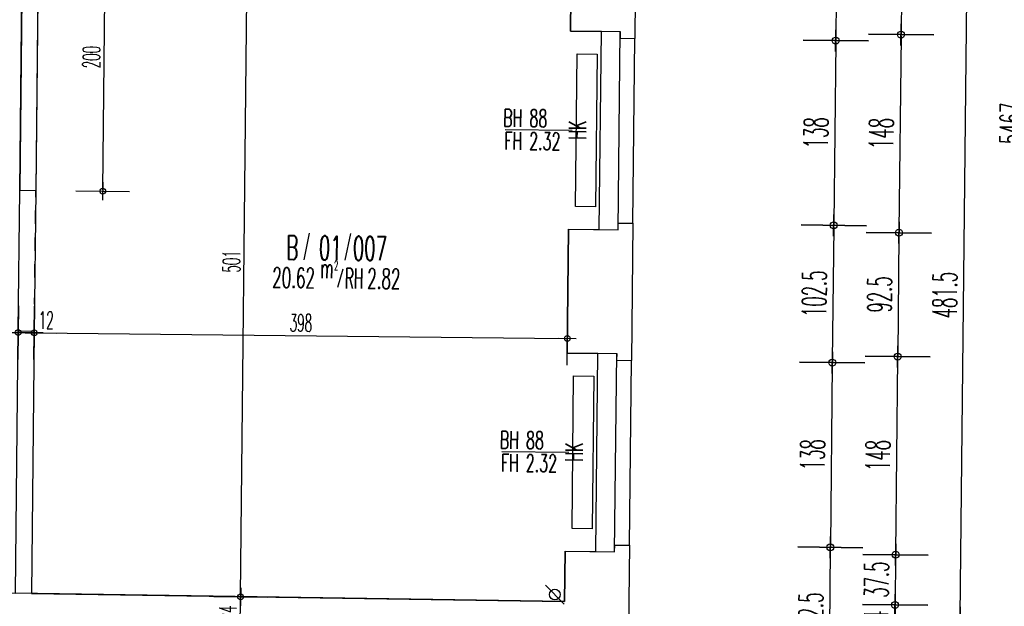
# Model space of a CAD drawing. Extents: x -14.3 to 68.8, y -3.9 to 57.4.
# Tile 32 of 46: x 43.4 to 50.7, y 23.6 to 28. Entities that reach past the tile are written whole.
import ezdxf
from ezdxf.enums import TextEntityAlignment as Align

# ---------------------------------------------------------------- set-up
doc = ezdxf.new("R2010")
doc.units = 0
doc.header["$LTSCALE"] = 0.25
doc.header["$MEASUREMENT"] = 0
doc.header["$PDMODE"] = 34
doc.header["$PDSIZE"] = 0.06
doc.linetypes.add('BOS_PUNKT', pattern=[0.18, 0, -0.18])
doc.layers.get('0').update_dxf_attribs({"color": 30, "linetype": 'CONTINUOUS'})
doc.layers.get('DEFPOINTS').update_dxf_attribs({"linetype": 'CONTINUOUS'})
for name, color, linetype in [('01ATTRMB', 7, 'CONTINUOUS'), ('01BEM-A', 7, 'CONTINUOUS'), ('01BEM-FEN', 7, 'CONTINUOUS'), ('01BEM-I', 7, 'CONTINUOUS'), ('01FEN', 4, 'CONTINUOUS'), ('01FLA-POLY1', 1, 'CONTINUOUS'), ('01TGA-HZG', 4, 'CONTINUOUS'), ('01TGA-STG', 4, 'CONTINUOUS'), ('01WAN', 3, 'CONTINUOUS'), ('01WAN-S', 7, 'CONTINUOUS'), ('01WLB', 2, 'CONTINUOUS'), ('01WLB-U', 7, 'BOS_PUNKT')]:
    doc.layers.add(name, color=color, linetype=linetype)
doc.styles.add('BOS', font='romans.shx', dxfattribs={"width": 0.6})
doc.styles.add('BOS-BEM', font='romans.shx', dxfattribs={"width": 0.5})
doc.dimstyles.new('BOS-130', dxfattribs={"dimscale": 0.001, "dimtxt": 130, "dimasz": 10.666667, "dimexe": 1.8, "dimexo": 0.1, "dimgap": 30, "dimtad": 1, "dimdec": 4, "dimlfac": 100, "dimrnd": 0.5, "dimzin": 12, "dimtxsty": 'BOS-BEM', "dimblk1": 'BOS-BEM', "dimblk2": 'BOS-BEM', "dimsah": 1, "dimcen": 1.5, "dimse1": 1, "dimse2": 1, "dimclrd": 256, "dimclre": 256, "dimclrt": 256, "dimazin": 3, "dimtfac": 1, "dimtdec": 4, "dimtmove": 0, "dimatfit": 3, "dimtvp": 1.2, "dimtolj": 1, "dimtzin": 0})
doc.dimstyles.new('BOS-180', dxfattribs={"dimscale": 0.001, "dimtxt": 180, "dimasz": 13, "dimexe": 1.8, "dimexo": 0.1, "dimgap": 50, "dimtad": 1, "dimdec": 4, "dimlfac": 100, "dimrnd": 0.5, "dimzin": 12, "dimtxsty": 'BOS-BEM', "dimblk1": 'BOS-BEM', "dimblk2": 'BOS-BEM', "dimsah": 1, "dimcen": 1.5, "dimse1": 1, "dimse2": 1, "dimclrd": 256, "dimclre": 256, "dimclrt": 256, "dimazin": 3, "dimtfac": 1, "dimtdec": 4, "dimtmove": 0, "dimatfit": 3, "dimtvp": 1.2, "dimtolj": 1, "dimtzin": 0})

# ---------------------------------------------------------------- blocks, each defined once
blk = doc.blocks.new('BOS-BEM')
for p, q in [((0, -18.75), (0, 18.75)), ((-6.25, 0), (6.25, 0))]:
    blk.add_line(p, q)
blk.add_circle((0, 0), 2)
blk = doc.blocks.new('*D1291')
at = {"layer": '01BEM-I'}
blk.add_line((43.9786, 26.6914), (43.9996, 28.6712), dxfattribs=at)
at = {"layer": 'DEFPOINTS', "color": 0}
for p in [(43.4997, 28.6871), (43.9997, 28.6818), (43.4785, 26.6861)]:
    blk.add_point(p, dxfattribs=at)
at = {"layer": '01BEM-I', "xscale": 0.01066666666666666, "yscale": 0.01066666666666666, "zscale": 0.01066666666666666}
for p, rotation in [((43.9997, 28.6818), 89.39336692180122), ((43.9785, 26.6808), 269.3933669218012)]:
    blk.add_blockref('BOS-BEM', p, dxfattribs=dict(at, rotation=rotation))
at = {"layer": '01BEM-I', "insert": (43.8941, 27.6823), "char_height": 0.13, "attachment_point": 5, "rotation": 89.39337, "style": 'BOS-BEM'}
blk.add_mtext('\\A1;200', dxfattribs=at)
blk = doc.blocks.new('BL_TGA-STGL')
blk.add_line((-0.0707, -0.0707), (0.0707, 0.0707))
blk.add_circle((0, 0), 0.04)
blk = doc.blocks.new('*D1298')
at = {"layer": '01BEM-A'}
blk.add_line((49.4614, 28.8177), (49.4509, 27.8188), dxfattribs=at)
at = {"layer": 'DEFPOINTS', "color": 0}
for p in [(47.9617, 28.8466), (47.9508, 27.8217), (49.4507, 27.8058)]:
    blk.add_point(p, dxfattribs=at)
at = {"layer": '01BEM-A', "xscale": 0.013, "yscale": 0.013, "zscale": 0.013}
for p, rotation in [((49.4616, 28.8307), 89.39336692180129), ((49.4507, 27.8058), 269.3933669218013)]:
    blk.add_blockref('BOS-BEM', p, dxfattribs=dict(at, rotation=rotation))
at = {"layer": '01BEM-A', "insert": (49.3162, 28.3198), "char_height": 0.18, "attachment_point": 5, "rotation": 89.39337, "style": 'BOS-BEM'}
blk.add_mtext('\\A1;102.5', dxfattribs=at)
blk = doc.blocks.new('*D1297')
at = {"layer": '01BEM-A'}
blk.add_line((49.4506, 27.7928), (49.4362, 26.4389), dxfattribs=at)
at = {"layer": 'DEFPOINTS', "color": 0}
for p in [(47.9508, 27.8217), (47.9362, 26.4418), (49.4361, 26.4259)]:
    blk.add_point(p, dxfattribs=at)
at = {"layer": '01BEM-A', "xscale": 0.013, "yscale": 0.013, "zscale": 0.013}
for p, rotation in [((49.4507, 27.8058), 89.39336692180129), ((49.4361, 26.4259), 269.3933669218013)]:
    blk.add_blockref('BOS-BEM', p, dxfattribs=dict(at, rotation=rotation))
at = {"layer": '01BEM-A', "insert": (49.3034, 27.1173), "char_height": 0.18, "attachment_point": 5, "rotation": 89.39337, "style": 'BOS-BEM'}
blk.add_mtext('\\A1;138', dxfattribs=at)
blk = doc.blocks.new('*D1296')
at = {"layer": '01BEM-A'}
blk.add_line((49.436, 26.4129), (49.4254, 25.4139), dxfattribs=at)
at = {"layer": 'DEFPOINTS', "color": 0}
for p in [(47.9362, 26.4418), (47.9253, 25.4168), (49.4253, 25.4009)]:
    blk.add_point(p, dxfattribs=at)
at = {"layer": '01BEM-A', "xscale": 0.013, "yscale": 0.013, "zscale": 0.013}
for p, rotation in [((49.4361, 26.4259), 89.39336692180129), ((49.4253, 25.4009), 269.3933669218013)]:
    blk.add_blockref('BOS-BEM', p, dxfattribs=dict(at, rotation=rotation))
at = {"layer": '01BEM-A', "insert": (49.2907, 25.9149), "char_height": 0.18, "attachment_point": 5, "rotation": 89.39337, "style": 'BOS-BEM'}
blk.add_mtext('\\A1;102.5', dxfattribs=at)
blk = doc.blocks.new('*D1295')
at = {"layer": '01BEM-A'}
blk.add_line((49.4251, 25.3879), (49.4108, 24.034), dxfattribs=at)
at = {"layer": 'DEFPOINTS', "color": 0}
for p in [(47.9253, 25.4168), (47.9107, 24.0369), (49.4106, 24.021)]:
    blk.add_point(p, dxfattribs=at)
at = {"layer": '01BEM-A', "xscale": 0.013, "yscale": 0.013, "zscale": 0.013}
for p, rotation in [((49.4253, 25.4009), 89.39336692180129), ((49.4106, 24.021), 269.3933669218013)]:
    blk.add_blockref('BOS-BEM', p, dxfattribs=dict(at, rotation=rotation))
at = {"layer": '01BEM-A', "insert": (49.278, 24.7125), "char_height": 0.18, "attachment_point": 5, "rotation": 89.39337, "style": 'BOS-BEM'}
blk.add_mtext('\\A1;138', dxfattribs=at)
blk = doc.blocks.new('*D1268')
at = {"layer": '01BEM-A'}
blk.add_line((49.4105, 24.008), (49.3999, 23.0091), dxfattribs=at)
at = {"layer": 'DEFPOINTS', "color": 0}
for p in [(47.9107, 24.0369), (47.8999, 23.0119), (49.3998, 22.9961)]:
    blk.add_point(p, dxfattribs=at)
at = {"layer": '01BEM-A', "xscale": 0.013, "yscale": 0.013, "zscale": 0.013}
for p, rotation in [((49.4106, 24.021), 89.39336692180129), ((49.3998, 22.9961), 269.3933669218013)]:
    blk.add_blockref('BOS-BEM', p, dxfattribs=dict(at, rotation=rotation))
at = {"layer": '01BEM-A', "insert": (49.2652, 23.51), "char_height": 0.18, "attachment_point": 5, "rotation": 89.39337, "style": 'BOS-BEM'}
blk.add_mtext('\\A1;102.5', dxfattribs=at)
blk = doc.blocks.new('*D1127')
at = {"layer": '01BEM-A'}
blk.add_line((49.9465, 28.5876), (49.9389, 27.8636), dxfattribs=at)
at = {"layer": 'DEFPOINTS', "color": 0}
for p in [(47.4793, 28.6268), (47.8413, 27.8728), (49.9387, 27.8506)]:
    blk.add_point(p, dxfattribs=at)
at = {"layer": '01BEM-A', "xscale": 0.013, "yscale": 0.013, "zscale": 0.013}
for p, rotation in [((49.9467, 28.6006), 89.39336692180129), ((49.9387, 27.8506), 269.3933669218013)]:
    blk.add_blockref('BOS-BEM', p, dxfattribs=dict(at, rotation=rotation))
at = {"layer": '01BEM-A', "insert": (49.8027, 28.2271), "char_height": 0.18, "attachment_point": 5, "rotation": 89.39337, "style": 'BOS-BEM'}
blk.add_mtext('\\A1;75', dxfattribs=at)
blk = doc.blocks.new('*D1126')
at = {"layer": '01BEM-A'}
blk.add_line((49.9386, 27.8376), (49.9232, 26.3837), dxfattribs=at)
at = {"layer": 'DEFPOINTS', "color": 0}
for p in [(47.8413, 27.8728), (47.8257, 26.3929), (49.9231, 26.3707)]:
    blk.add_point(p, dxfattribs=at)
at = {"layer": '01BEM-A', "xscale": 0.013, "yscale": 0.013, "zscale": 0.013}
for p, rotation in [((49.9387, 27.8506), 89.39336692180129), ((49.9231, 26.3707), 269.3933669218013)]:
    blk.add_blockref('BOS-BEM', p, dxfattribs=dict(at, rotation=rotation))
at = {"layer": '01BEM-A', "insert": (49.7909, 27.1122), "char_height": 0.18, "attachment_point": 5, "rotation": 89.39337, "style": 'BOS-BEM'}
blk.add_mtext('\\A1;148', dxfattribs=at)
blk = doc.blocks.new('*D1125')
at = {"layer": '01BEM-A'}
blk.add_line((49.9229, 26.3577), (49.9134, 25.4588), dxfattribs=at)
at = {"layer": 'DEFPOINTS', "color": 0}
for p in [(47.8257, 26.3929), (47.8159, 25.468), (49.9133, 25.4458)]:
    blk.add_point(p, dxfattribs=at)
at = {"layer": '01BEM-A', "xscale": 0.013, "yscale": 0.013, "zscale": 0.013}
for p, rotation in [((49.9231, 26.3707), 89.39336692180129), ((49.9133, 25.4458), 269.3933669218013)]:
    blk.add_blockref('BOS-BEM', p, dxfattribs=dict(at, rotation=rotation))
at = {"layer": '01BEM-A', "insert": (49.7782, 25.9097), "char_height": 0.18, "attachment_point": 5, "rotation": 89.39337, "style": 'BOS-BEM'}
blk.add_mtext('\\A1;92.5', dxfattribs=at)
blk = doc.blocks.new('*D1294')
at = {"layer": '01BEM-A'}
blk.add_line((49.9131, 25.4328), (49.8977, 23.9789), dxfattribs=at)
at = {"layer": 'DEFPOINTS', "color": 0}
for p in [(47.8159, 25.468), (47.8002, 23.9881), (49.8976, 23.9659)]:
    blk.add_point(p, dxfattribs=at)
at = {"layer": '01BEM-A', "xscale": 0.013, "yscale": 0.013, "zscale": 0.013}
for p, rotation in [((49.9133, 25.4458), 89.39336692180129), ((49.8976, 23.9659), 269.3933669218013)]:
    blk.add_blockref('BOS-BEM', p, dxfattribs=dict(at, rotation=rotation))
at = {"layer": '01BEM-A', "insert": (49.7654, 24.7073), "char_height": 0.18, "attachment_point": 5, "rotation": 89.39337, "style": 'BOS-BEM'}
blk.add_mtext('\\A1;148', dxfattribs=at)
blk = doc.blocks.new('*D1293')
at = {"layer": '01BEM-A'}
blk.add_line((49.8974, 23.9529), (49.8938, 23.6039), dxfattribs=at)
at = {"layer": 'DEFPOINTS', "color": 0}
for p in [(47.8002, 23.9881), (47.4263, 23.617), (49.8936, 23.5909)]:
    blk.add_point(p, dxfattribs=at)
at = {"layer": '01BEM-A', "xscale": 0.013, "yscale": 0.013, "zscale": 0.013}
for p, rotation in [((49.8976, 23.9659), 89.39336692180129), ((49.8936, 23.5909), 269.3933669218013)]:
    blk.add_blockref('BOS-BEM', p, dxfattribs=dict(at, rotation=rotation))
at = {"layer": '01BEM-A', "insert": (49.7556, 23.7798), "char_height": 0.18, "attachment_point": 5, "rotation": 89.39337, "style": 'BOS-BEM'}
blk.add_mtext('\\A1;37.5', dxfattribs=at)
blk = doc.blocks.new('*D1292')
at = {"layer": '01BEM-A'}
blk.add_line((49.8935, 23.5779), (49.8912, 23.3639), dxfattribs=at)
at = {"layer": 'DEFPOINTS', "color": 0}
for p in [(47.4263, 23.617), (47.4237, 23.377), (49.8911, 23.3509)]:
    blk.add_point(p, dxfattribs=at)
at = {"layer": '01BEM-A', "xscale": 0.013, "yscale": 0.013, "zscale": 0.013}
for p, rotation in [((49.8936, 23.5909), 89.39336692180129), ((49.8911, 23.3509), 269.3933669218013)]:
    blk.add_blockref('BOS-BEM', p, dxfattribs=dict(at, rotation=rotation))
at = {"layer": '01BEM-A', "insert": (49.7524, 23.4724), "char_height": 0.18, "attachment_point": 5, "rotation": 89.39337, "style": 'BOS-BEM'}
blk.add_mtext('\\A1;24', dxfattribs=at)
blk = doc.blocks.new('*D1121')
at = {"layer": '01BEM-A'}
blk.add_line((50.3803, 23.5087), (50.431, 28.2974), dxfattribs=at)
at = {"layer": 'DEFPOINTS', "color": 0}
for p in [(47.9908, 28.3363), (50.4311, 28.3104), (47.9398, 23.5216)]:
    blk.add_point(p, dxfattribs=at)
at = {"layer": '01BEM-A', "xscale": 0.013, "yscale": 0.013, "zscale": 0.013}
for p, rotation in [((50.4311, 28.3104), 89.39336692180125), ((50.3801, 23.4957), 269.3933669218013)]:
    blk.add_blockref('BOS-BEM', p, dxfattribs=dict(at, rotation=rotation))
at = {"layer": '01BEM-A', "insert": (50.2656, 25.9046), "char_height": 0.18, "attachment_point": 5, "rotation": 89.39337, "style": 'BOS-BEM'}
blk.add_mtext('\\A1;481.5', dxfattribs=at)
blk = doc.blocks.new('*D772')
at = {"layer": '01BEM-A'}
blk.add_line((50.6174, -0.1365), (51.196, 54.5058), dxfattribs=at)
at = {"layer": 'DEFPOINTS', "color": 0}
for p in [(47.7738, 54.5551), (51.1961, 54.5188), (47.8307, -0.12)]:
    blk.add_point(p, dxfattribs=at)
at = {"layer": '01BEM-A', "xscale": 0.013, "yscale": 0.013, "zscale": 0.013}
for p, rotation in [((51.1961, 54.5188), 89.39336692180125), ((50.6173, -0.1495), 269.3933669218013)]:
    blk.add_blockref('BOS-BEM', p, dxfattribs=dict(at, rotation=rotation))
at = {"layer": '01BEM-A', "insert": (50.7667, 27.1861), "char_height": 0.18, "attachment_point": 5, "rotation": 89.39337, "style": 'BOS-BEM'}
blk.add_mtext('\\A1;5467', dxfattribs=at)
blk = doc.blocks.new('*D1289')
at = {"layer": '01BEM-I'}
blk.add_line((45.0052, 23.4213), (45.0075, 23.6399), dxfattribs=at)
at = {"layer": 'DEFPOINTS', "color": 0}
for p in [(45.0076, 23.6506), (45.6884, 23.6433), (45.6848, 23.4034)]:
    blk.add_point(p, dxfattribs=at)
at = {"layer": '01BEM-I', "xscale": 0.01066666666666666, "yscale": 0.01066666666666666, "zscale": 0.01066666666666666}
for p, rotation in [((45.0076, 23.6506), 89.39336692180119), ((45.005, 23.4106), 269.3933669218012)]:
    blk.add_blockref('BOS-BEM', p, dxfattribs=dict(at, rotation=rotation))
at = {"layer": '01BEM-I', "insert": (44.9113, 23.5316), "char_height": 0.13, "attachment_point": 5, "rotation": 89.39337, "style": 'BOS-BEM'}
blk.add_mtext('\\A1;24', dxfattribs=at)
blk = doc.blocks.new('*D1288')
at = {"layer": '01BEM-I'}
blk.add_line((45.0077, 23.6612), (45.0605, 28.6496), dxfattribs=at)
at = {"layer": 'DEFPOINTS', "color": 0}
for p in [(45.0606, 28.6602), (45.7644, 28.6528), (45.6884, 23.6433)]:
    blk.add_point(p, dxfattribs=at)
at = {"layer": '01BEM-I', "xscale": 0.01066666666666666, "yscale": 0.01066666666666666, "zscale": 0.01066666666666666}
for p, rotation in [((45.0606, 28.6602), 89.39336692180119), ((45.0076, 23.6506), 269.3933669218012)]:
    blk.add_blockref('BOS-BEM', p, dxfattribs=dict(at, rotation=rotation))
at = {"layer": '01BEM-I', "insert": (44.9391, 26.1564), "char_height": 0.13, "attachment_point": 5, "rotation": 89.39337, "style": 'BOS-BEM'}
blk.add_mtext('\\A1;501', dxfattribs=at)
blk = doc.blocks.new('*D1286')
at = {"layer": '01BEM-I'}
blk.add_line((41.878, 25.6401), (43.3366, 25.6247), dxfattribs=at)
at = {"layer": 'DEFPOINTS', "color": 0}
for p in [(41.8707, 25.9522), (43.3506, 25.9365), (43.3473, 25.6246)]:
    blk.add_point(p, dxfattribs=at)
at = {"layer": '01BEM-I', "xscale": 0.01066666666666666, "yscale": 0.01066666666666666, "zscale": 0.01066666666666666}
for p, rotation in [((41.8674, 25.6402), 179.3933669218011), ((43.3473, 25.6246), 359.3933669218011)]:
    blk.add_blockref('BOS-BEM', p, dxfattribs=dict(at, rotation=rotation))
at = {"layer": '01BEM-I', "insert": (42.6083, 25.7274), "char_height": 0.13, "attachment_point": 5, "rotation": 359.39337, "style": 'BOS-BEM'}
blk.add_mtext('\\A1;148', dxfattribs=at)
blk = doc.blocks.new('*D1285')
at = {"layer": '01BEM-I'}
for p, q in [((43.3579, 25.6245), (43.4566, 25.6234)), ((43.4673, 25.6233), (43.6339, 25.6215))]:
    blk.add_line(p, q, dxfattribs=at)
at = {"layer": 'DEFPOINTS', "color": 0}
for p in [(43.3506, 25.9365), (43.4706, 25.9353), (43.4673, 25.6233)]:
    blk.add_point(p, dxfattribs=at)
at = {"layer": '01BEM-I', "xscale": 0.01066666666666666, "yscale": 0.01066666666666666, "zscale": 0.01066666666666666}
for p, rotation in [((43.3473, 25.6246), 179.3933669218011), ((43.4673, 25.6233), 359.3933669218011)]:
    blk.add_blockref('BOS-BEM', p, dxfattribs=dict(at, rotation=rotation))
at = {"layer": '01BEM-I', "insert": (43.5569, 25.7174), "char_height": 0.13, "attachment_point": 5, "rotation": 359.39337, "style": 'BOS-BEM'}
blk.add_mtext('\\A1;12', dxfattribs=at)
blk = doc.blocks.new('*D1284')
at = {"layer": '01BEM-I'}
blk.add_line((43.4779, 25.6232), (47.4364, 25.5813), dxfattribs=at)
at = {"layer": 'DEFPOINTS', "color": 0}
for p in [(43.4706, 25.9353), (47.4504, 25.8931), (47.4471, 25.5812)]:
    blk.add_point(p, dxfattribs=at)
at = {"layer": '01BEM-I', "xscale": 0.01066666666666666, "yscale": 0.01066666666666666, "zscale": 0.01066666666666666}
for p, rotation in [((43.4673, 25.6233), 179.3933669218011), ((47.4471, 25.5812), 359.3933669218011)]:
    blk.add_blockref('BOS-BEM', p, dxfattribs=dict(at, rotation=rotation))
at = {"layer": '01BEM-I', "insert": (45.4582, 25.6972), "char_height": 0.13, "attachment_point": 5, "rotation": 359.39337, "style": 'BOS-BEM'}
blk.add_mtext('\\A1;398', dxfattribs=at)

msp = doc.modelspace()

# ---------------------------------------------------------------- linework, layer by layer
at = {"layer": '01ATTRMB'}
for p, q in [((45.5204175, 26.3675226), (45.4798066, 26.1685613)), ((45.827132, 26.3642753), (45.786521, 26.1653139)), ((45.770617, 26.0993508), (45.730656, 25.9617704))]:
    msp.add_line(p, q, dxfattribs=at)
at = {"layer": '01BEM-FEN', "linetype": 'BYBLOCK'}
for p, q in [((46.9833083, 27.1418819), (47.4832803, 27.1365884)), ((46.9578453, 24.7370167), (47.4578173, 24.7317232))]:
    msp.add_line(p, q, dxfattribs=at)
at = {"layer": '01FEN'}
for p, q in [((47.8256681, 26.3929242), (47.8413377, 27.8728413)), ((47.8002051, 23.988059), (47.8158746, 25.4679761))]:
    msp.add_line(p, q, dxfattribs=at)
at = {"layer": '01FLA-POLY1'}
for points in [[(43.4028967, 30.8771064), (43.4140136, 31.9270476), (43.4254166, 33.0040035), (43.0854521, 33.009159), (42.1255524, 33.0237156), (42.0855566, 33.0243221), (42.079204, 32.4243494), (41.9392119, 32.4258317), (41.9241443, 31.0027698), (41.9130274, 29.9528287), (41.8944992, 28.2029268), (41.8828529, 27.1029884), (41.8700419, 25.8930562), (41.8595603, 24.9031117), (41.8556429, 24.5331325), (41.8485492, 23.86317), (41.8468385, 23.7016024), (43.3266838, 23.679161), (43.347418, 25.6374001), (43.3585349, 26.6873413)], [(47.6758825, 25.4694583), (47.4458954, 25.4718934), (47.4556888, 26.3968416), (47.685676, 26.3944065), (47.7013455, 27.8743235), (47.4713584, 27.8767586), (47.4792996, 28.6267638), (43.4997155, 28.687113), (43.4785282, 26.6860708), (43.4674112, 25.6361296), (43.4466713, 23.6773415), (47.4262554, 23.6169923), (47.4302258, 23.9919764), (47.6602129, 23.9895413)]]:
    msp.add_lwpolyline(points, close=True, dxfattribs=at)
at = {"layer": '01TGA-HZG'}
for p, q in [((47.5074859, 26.5663027), (47.5195557, 27.7062388)), ((47.5195557, 27.7062388), (47.6695473, 27.7046507)), ((47.6695473, 27.7046507), (47.6574775, 26.5647146)), ((47.6574775, 26.5647146), (47.5074859, 26.5663027)), ((47.4820229, 24.1614375), (47.4940927, 25.3013736)), ((47.4940927, 25.3013736), (47.6440843, 25.2997855)), ((47.6440843, 25.2997855), (47.6320145, 24.1598494)), ((47.6320145, 24.1598494), (47.4820229, 24.1614375))]:
    msp.add_line(p, q, dxfattribs=at)
at = {"layer": '01WAN'}
for p, q in [((47.9616544, 28.846622), (47.9508021, 27.8216794)), ((47.4811519, 28.8017068), (47.4713584, 27.8767586)), ((47.4556888, 26.3968416), (47.4458954, 25.4718934)), ((47.9361913, 26.4417568), (47.9253391, 25.4168142)), ((47.4302258, 23.9919764), (47.4262554, 23.6169923)), ((47.9107283, 24.0368916), (47.899876, 23.011949)), ((47.4262554, 23.6169923), (43.3266838, 23.679161))]:
    msp.add_line(p, q, dxfattribs=at)
for points in [[(47.4713584, 27.8767586), (47.8413377, 27.8728413), (47.8408083, 27.8228441), (47.9508021, 27.8216794)], [(47.4556888, 26.3968416), (47.8256681, 26.3929242), (47.8261975, 26.4429214), (47.9361913, 26.4417568)], [(47.4458954, 25.4718934), (47.8158746, 25.4679761), (47.8153453, 25.4179789), (47.9253391, 25.4168142)], [(47.4302258, 23.9919764), (47.8002051, 23.988059), (47.8007344, 24.0380562), (47.9107283, 24.0368916)]]:
    msp.add_lwpolyline(points, dxfattribs=at)
at = {"layer": '01WAN-S'}
for p, q in [((47.685676, 26.3944065), (47.7013455, 27.8743235)), ((47.9361913, 26.4417568), (47.9508021, 27.8216794)), ((47.6602129, 23.9895413), (47.6758825, 25.4694583)), ((47.9107283, 24.0368916), (47.9253391, 25.4168142))]:
    msp.add_line(p, q, dxfattribs=at)
at = {"layer": '01WLB'}
for p, q in [((43.4028967, 30.8771064), (43.3585349, 26.6873413)), ((43.4997155, 28.687113), (43.4785282, 26.6860708)), ((43.3585349, 26.6873413), (43.4785282, 26.6860708)), ((43.347418, 25.6374001), (43.4674112, 25.6361296)), ((43.4674112, 25.6361296), (43.4466713, 23.6773415))]:
    msp.add_line(p, q, dxfattribs=at)
at = {"layer": '01WLB-U'}
msp.add_line((43.4674112, 25.6361296), (43.4785282, 26.6860708), dxfattribs=at)

# ---------------------------------------------------------------- block references
at = {"layer": '01TGA-STG', "rotation": 269.3933669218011}
msp.add_blockref('BL_TGA-STGL', (47.3538089, 23.6680961), dxfattribs=at)

# ---------------------------------------------------------------- texts
at = {"layer": '01ATTRMB', "style": 'BOS'}
for s, height, width, p in [('B', 0.18, 0.55, (45.3477056, 26.1699599)), ('01', 0.18, 0.55, (45.5918589, 26.1673749)), ('007', 0.18, 0.55, (45.8450861, 26.1646938)), ('20.62', 0.15, 0.55, (45.2439073, 25.9609624)), ('RH', 0.15, 0.5, (45.7858774, 25.9552242)), ('2.82', 0.15, 0.55, (45.9528625, 25.9534563))]:
    msp.add_text(s, height=height, rotation=359.3934, dxfattribs=dict(at, width=width)).set_placement(p)
at = {"layer": '01ATTRMB', "style": 'BOS', "width": 0.5}
for s, height, p in [('m', 0.15, (45.7004834, 26.0311325)), ('2', 0.07, (45.7358935, 26.0902039))]:
    msp.add_text(s, height=height, rotation=359.3934, dxfattribs=at).set_placement(p, align=Align.RIGHT)
at = {"layer": '01BEM-FEN', "linetype": 'BYBLOCK', "style": 'BOS', "width": 0.6}
for s, p in [('BH', (46.9680149, 27.1633813)), ('88', (47.1634344, 27.1613123)), ('FH', (46.9766865, 26.9920512)), ('2.32', (47.1616216, 26.9900932)), ('BH', (46.9425519, 24.7585161)), ('88', (47.1379714, 24.7564471)), ('FH', (46.9512235, 24.587186)), ('2.32', (47.1361586, 24.585228))]:
    msp.add_text(s, height=0.13, rotation=359.3934, dxfattribs=at).set_placement(p)
at = {"layer": '01TGA-HZG', "style": 'BOS', "width": 0.6}
for p in [(47.5878016, 27.1362707), (47.5623385, 24.7314055)]:
    msp.add_text('HK', height=0.13, rotation=89.39336692, dxfattribs=at).set_placement(p, align=Align.CENTER)

# ---------------------------------------------------------------- dimensions: what is measured, and where the dimension line sits
at = {"layer": '01BEM-A'}
for base, p1, p2, picture, middle in [((51.1961412, 54.5188156), (47.8306948, -0.12), (47.773833, 54.5550515), '*D772', (50.7667311, 27.1861376)), ((49.4507181, 27.8057981), (47.9616544, 28.846622), (47.9508021, 27.8216794), '*D1298', (49.316152, 28.3197516)), ((49.9387201, 27.8506339), (47.4792996, 28.6267638), (47.8413377, 27.8728413), '*D1127', (49.8026985, 28.2271187)), ((50.431116, 28.3104464), (47.9398185, 23.5215547), (47.9907976, 28.3362848), '*D1121', (50.2656343, 25.9045636)), ((49.9230505, 26.3707168), (47.8413377, 27.8728413), (47.8256681, 26.3929242), '*D1126', (49.7908932, 27.1121576)), ((49.4361072, 26.4258755), (47.9508021, 27.8216794), (47.9361913, 26.4417568), '*D1297', (49.3034205, 27.117319)), ((49.425255, 25.4009329), (47.9361913, 26.4417568), (47.9253391, 25.4168142), '*D1296', (49.290689, 25.9148864)), ((49.9132571, 25.4457687), (47.8256681, 26.3929242), (47.8158746, 25.4679761), '*D1125', (49.7781617, 25.909725)), ((49.8975875, 23.9658516), (47.8158746, 25.4679761), (47.8002051, 23.988059), '*D1294', (49.7654301, 24.7072924)), ((49.4106442, 24.0210103), (47.9253391, 25.4168142), (47.9107283, 24.0368916), '*D1295', (49.2779575, 24.7124538)), ((49.8936171, 23.5908675), (47.8002051, 23.988059), (47.4262554, 23.6169923), '*D1293', (49.7556102, 23.7798418)), ((49.399792, 22.9960677), (47.9107283, 24.0368916), (47.899876, 23.011949), '*D1268', (49.2652259, 23.5100212))]:
    dim = msp.add_linear_dim(base=base, p1=p1, p2=p2, angle=89.39336692, dimstyle='BOS-180', dxfattribs=at)
    dim.commit()
    dim.dimension.update_dxf_attribs({"geometry": picture, "text_midpoint": middle})
dim = msp.add_linear_dim(base=(49.8910762, 23.3508937), p1=(47.4262554, 23.6169923), p2=(47.4237145, 23.3770185), angle=89.39336692, dimstyle='BOS-180', dxfattribs=at)
dim.commit()
dim.dimension.update_dxf_attribs({"geometry": '*D1292', "text_midpoint": (49.8923467, 23.4708806), "dimtype": 160})
at = {"layer": '01BEM-I'}
dim = msp.add_aligned_dim(p1=(43.4785282, 26.6860708), p2=(43.4997155, 28.687113), distance=-0.5, dimstyle='BOS-130', dxfattribs=at)
dim.commit()
dim.dimension.update_dxf_attribs({"geometry": '*D1291', "text_midpoint": (43.8940991, 27.6823039)})
for base, p1, p2, angle, picture, middle in [((45.06063, 28.6602214), (45.6884144, 23.6433461), (45.7643808, 28.65277), 89.39336692, '*D1288', (44.9391138, 26.1563939)), ((43.3472821, 25.6245676), (41.8706682, 25.9522084), (43.3505853, 25.9365388), 359.39336692, '*D1286', (42.6083294, 25.7273971)), ((43.4672754, 25.6232971), (43.3505853, 25.9365388), (43.4705786, 25.9352683), 359.39336692, '*D1285', (43.5569191, 25.7173533)), ((47.4470523, 25.5811587), (43.4705786, 25.9352683), (47.4503555, 25.8931299), 359.39336692, '*D1284', (45.4581696, 25.6972226)), ((45.007587, 23.6505548), (45.6847755, 23.4033889), (45.6884144, 23.6433461), 89.39336692, '*D1289', (44.9113219, 23.5315762))]:
    dim = msp.add_linear_dim(base=base, p1=p1, p2=p2, angle=angle, dimstyle='BOS-130', dxfattribs=at)
    dim.commit()
    dim.dimension.update_dxf_attribs({"geometry": picture, "text_midpoint": middle})

doc.saveas('drawing.dxf')
